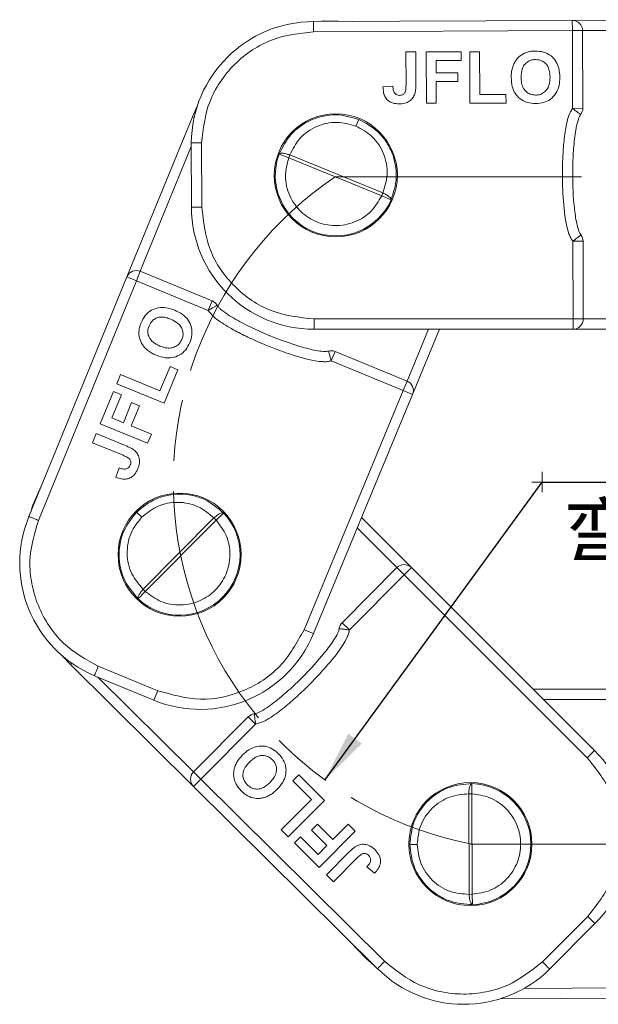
# Model space of a CAD drawing. Header units: millimetres. Extents: x 3186 to 3545, y -371 to -118.
# Tile 5 of 27: x 3277 to 3305, y -264 to -216. Entities that reach past the tile are written whole.
import ezdxf

# ---------------------------------------------------------------- set-up
doc = ezdxf.new("R2010")
doc.units = ezdxf.units.MM
doc.linetypes.add('ACAD_ISO08W100', pattern=[36, 24, -3, 6, -3])
doc.linetypes.add('CENTER', pattern=[0.6, 0.375, -0.075, 0.075, -0.075])
doc.layers.add('中心线', color=1, linetype='CENTER', lineweight=25)
doc.styles.add('18', font='仿宋_GB2312.ttf', dxfattribs={"height": 20})
doc.styles.get("Standard").update_dxf_attribs({"font": '仿宋_GB2312.ttf', "width": 0.8})
doc.dimstyles.new('ISO-10', dxfattribs={"dimtxt": 4, "dimasz": 2.5, "dimexe": 2, "dimexo": 0.625, "dimgap": 1.5, "dimtad": 1, "dimtoh": 1, "dimdsep": 46, "dimtxsty": 'Standard', "dimcen": 2.5, "dimadec": 0, "dimazin": 0, "dimtfac": 1, "dimtmove": 0, "dimatfit": 3, "dimfxl": 0, "dimarcsym": 0})

msp = doc.modelspace()

# ---------------------------------------------------------------- linework, layer by layer
at = {"color": 7, "linetype": 'Continuous', "lineweight": 15}
for p, q in [((3303.886, -216.172), (3291.265, -216.23)), ((3311.265, -216.138), (3303.886, -216.172)), ((3303.888, -216.672), (3303.886, -216.172)), ((3291.266, -216.73), (3303.888, -216.672)), ((3304.388, -216.671), (3303.888, -216.672)), ((3303.897, -220.461), (3303.888, -216.672)), ((3304.388, -216.67), (3308.863, -216.649)), ((3304.397, -220.46), (3304.388, -216.671)), ((3295.776, -217.712), (3296.257, -217.711)), ((3295.78, -219.33), (3295.776, -217.712)), ((3296.257, -217.711), (3296.261, -219.287)), ((3296.77, -217.71), (3298.469, -217.706)), ((3296.776, -220.21), (3296.77, -217.71)), ((3298.469, -217.706), (3298.47, -218.122)), ((3298.885, -217.705), (3299.366, -217.704)), ((3298.891, -220.205), (3298.885, -217.705)), ((3299.366, -217.704), (3299.371, -219.787)), ((3298.47, -218.122), (3297.252, -218.125)), ((3297.252, -218.125), (3297.253, -218.734)), ((3297.253, -218.734), (3298.311, -218.732)), ((3298.311, -218.732), (3298.312, -219.148)), ((3295.139, -219.38), (3294.658, -219.413)), ((3298.312, -219.148), (3297.254, -219.151)), ((3297.254, -219.151), (3297.256, -220.209)), ((3299.371, -219.787), (3300.653, -219.784)), ((3300.653, -219.784), (3300.654, -220.201)), ((3297.256, -220.209), (3296.776, -220.21)), ((3300.654, -220.201), (3298.891, -220.205)), ((3285.37, -220.87), (3285.608, -220.347)), ((3303.897, -220.461), (3304.397, -220.46)), ((3285.37, -220.87), (3282.177, -228.679)), ((3285.37, -220.87), (3285.455, -220.905)), ((3293.473, -220.997), (3293.339, -221.325)), ((3285.315, -222.148), (3285.322, -225.279)), ((3285.815, -222.149), (3285.822, -225.278)), ((3282.829, -228.406), (3285.315, -222.326)), ((3290.062, -222.87), (3289.593, -222.694)), ((3290.062, -222.87), (3290.117, -222.734)), ((3294.65, -224.588), (3290.117, -222.734)), ((3294.595, -224.723), (3290.062, -222.87)), ((3294.595, -224.723), (3294.65, -224.588)), ((3295.052, -224.927), (3294.595, -224.723)), ((3285.822, -225.278), (3285.322, -225.279)), ((3304.412, -226.939), (3303.912, -226.941)), ((3303.92, -230.73), (3303.912, -226.941)), ((3304.42, -230.729), (3304.412, -226.939)), ((3282.83, -228.406), (3282.64, -228.868)), ((3286.334, -229.848), (3282.83, -228.406)), ((3282.177, -228.679), (3277.4, -240.361)), ((3277.862, -240.551), (3282.64, -228.868)), ((3282.64, -228.868), (3282.177, -228.679)), ((3286.144, -230.311), (3282.64, -228.868)), ((3286.144, -230.311), (3286.334, -229.848)), ((3291.3, -230.73), (3303.92, -230.73)), ((3291.3, -230.73), (3291.3, -231.23)), ((3303.92, -230.73), (3304.42, -230.729)), ((3303.92, -231.23), (3303.92, -230.73)), ((3309.116, -230.73), (3304.42, -230.73)), ((3291.3, -231.23), (3303.92, -231.23)), ((3296.878, -231.23), (3295.831, -233.757)), ((3296.101, -234.41), (3297.419, -231.23)), ((3303.92, -231.23), (3312.357, -231.23)), ((3292.326, -232.314), (3292.135, -232.777)), ((3295.83, -233.757), (3292.326, -232.314)), ((3295.639, -234.219), (3292.135, -232.777)), ((3283.789, -234.234), (3284.277, -233.048)), ((3284.662, -233.207), (3283.991, -234.837)), ((3284.277, -233.048), (3284.662, -233.207)), ((3281.679, -233.886), (3281.862, -233.441)), ((3281.862, -233.441), (3283.789, -234.234)), ((3295.639, -234.219), (3295.83, -233.757)), ((3283.991, -234.837), (3281.679, -233.886)), ((3290.809, -245.879), (3295.639, -234.219)), ((3296.101, -234.41), (3295.639, -234.219)), ((3280.874, -235.842), (3281.521, -234.271)), ((3281.906, -234.429), (3281.442, -235.556)), ((3281.521, -234.271), (3281.906, -234.429)), ((3291.271, -246.07), (3296.101, -234.41)), ((3282.005, -235.788), (3282.408, -234.809)), ((3282.793, -234.968), (3282.391, -235.946)), ((3282.408, -234.809), (3282.793, -234.968)), ((3281.442, -235.556), (3282.005, -235.788)), ((3283.186, -236.793), (3280.874, -235.842)), ((3282.391, -235.946), (3283.369, -236.349)), ((3280.496, -236.761), (3280.679, -236.316)), ((3280.679, -236.316), (3282.136, -236.916)), ((3283.369, -236.349), (3283.186, -236.793)), ((3281.992, -237.376), (3280.496, -236.761)), ((3281.793, -237.988), (3281.64, -238.444)), ((3282.649, -240.146), (3282.901, -240.395)), ((3286.418, -240.433), (3282.97, -243.911)), ((3286.521, -240.535), (3286.418, -240.433)), ((3286.884, -240.191), (3286.521, -240.535)), ((3296.047, -242.851), (3293.613, -240.417)), ((3286.521, -240.535), (3283.074, -244.014)), ((3293.406, -240.917), (3295.34, -242.851)), ((3295.339, -242.852), (3292.666, -245.537)), ((3295.694, -243.205), (3295.339, -242.852)), ((3296.047, -242.851), (3295.694, -243.205)), ((3304.971, -251.776), (3296.047, -242.851)), ((3295.694, -243.205), (3293.02, -245.89)), ((3304.617, -252.129), (3295.694, -243.205)), ((3283.074, -244.014), (3282.733, -244.38)), ((3283.074, -244.014), (3282.97, -243.911)), ((3292.666, -245.537), (3293.02, -245.89)), ((3290.809, -245.879), (3291.271, -246.07)), ((3279.431, -247.583), (3279.039, -247.164)), ((3279.431, -247.583), (3279.496, -247.518)), ((3279.431, -247.583), (3285.423, -253.522)), ((3280.783, -247.662), (3283.676, -248.853)), ((3280.59, -248.123), (3283.486, -249.315)), ((3285.42, -252.815), (3280.755, -248.191)), ((3283.676, -248.853), (3283.486, -249.315)), ((3307.354, -248.785), (3301.98, -248.785)), ((3302.48, -249.285), (3306.854, -249.285)), ((3288.094, -250.129), (3285.421, -252.814)), ((3288.449, -250.482), (3285.775, -253.167)), ((3288.449, -250.482), (3288.094, -250.129)), ((3304.617, -252.129), (3304.971, -251.776)), ((3285.421, -252.814), (3285.775, -253.167)), ((3290.264, -253.254), (3290.558, -252.959)), ((3290.558, -252.959), (3291.807, -254.203)), ((3285.775, -253.167), (3285.423, -253.522)), ((3294.74, -262.052), (3285.775, -253.167)), ((3291.172, -254.159), (3290.264, -253.254)), ((3298.994, -253.384), (3298.981, -253.884)), ((3285.423, -253.522), (3294.388, -262.406)), ((3298.835, -253.884), (3298.858, -258.782)), ((3298.981, -253.884), (3298.835, -253.884)), ((3298.981, -253.884), (3299.004, -258.781)), ((3289.702, -255.635), (3291.172, -254.159)), ((3291.807, -254.203), (3290.043, -255.974)), ((3291.175, -255.655), (3291.469, -255.359)), ((3291.469, -255.359), (3292.219, -256.106)), ((3292.219, -256.106), (3292.965, -255.356)), ((3292.965, -255.356), (3293.306, -255.695)), ((3290.043, -255.974), (3289.702, -255.635)), ((3291.925, -256.401), (3291.175, -255.655)), ((3293.306, -255.695), (3291.542, -257.467)), ((3290.338, -256.268), (3290.632, -255.973)), ((3291.542, -257.467), (3290.338, -256.268)), ((3290.632, -255.973), (3291.495, -256.832)), ((3295.968, -256.346), (3296.322, -256.345)), ((3291.495, -256.832), (3291.925, -256.401)), ((3291.905, -257.829), (3293.017, -256.712)), ((3293.388, -257.021), (3292.246, -258.168)), ((3293.876, -257.439), (3294.24, -257.756)), ((3292.246, -258.168), (3291.905, -257.829)), ((3299.004, -258.781), (3298.858, -258.782)), ((3299.004, -258.781), (3299.021, -259.281)), ((3302.428, -262.075), (3304.635, -259.858)), ((3304.635, -259.858), (3304.989, -260.211)), ((3302.78, -262.43), (3304.989, -260.211)), ((3306.886, -263.345), (3301.535, -263.369)), ((3300.367, -263.875), (3307.389, -263.842))]:
    msp.add_line(p, q, dxfattribs=at)
at = {"color": 7, "linetype": 'Continuous', "lineweight": 15, "flags": 128}
for points in [[(3291.493, -216.229), (3291.812, -216.199), (3293.152, -216.221)], [(3277.486, -240.15), (3277.581, -239.844), (3278.114, -238.615)], [(3294.226, -262.246), (3293.852, -261.929), (3293.048, -261.078)]]:
    msp.add_lwpolyline(points, dxfattribs=at)
at = {"color": 7, "linetype": 'Continuous', "lineweight": 15}
for centre in [(3292.357, -223.727), (3284.745, -242.222), (3298.918, -256.333)]:
    msp.add_circle(centre, 3, dxfattribs=at)
for centre, radius, start, end in [((3291.279, -222.194), 5.964, 90.131, 179.5547), ((3303.888, -216.672), 0.5, 0.131, 90.2619), ((3303.897, -220.461), 0.5, 322.3184, 0.131), ((3292.357, -223.727), 2.95, 67.6289, 67.7598), ((3292.357, -223.727), 2.95, 159.5041, 336.0156), ((3291.286, -225.265), 5.964, 180.131, 270.131), ((3303.912, -226.941), 0.5, 0.131, 37.9436), ((3282.64, -228.868), 0.5, 67.6289, 157.7598), ((3286.144, -230.311), 0.5, 29.8163, 67.6289), ((3303.92, -230.73), 0.5, 270, 0.131), ((3292.135, -232.777), 0.5, 67.6289, 105.4415), ((3295.639, -234.219), 0.5, 337.4979, 67.6289), ((3282.916, -242.631), 5.964, 157.6289, 247.0526), ((3284.745, -242.222), 2.95, 135.1268, 135.2577), ((3284.745, -242.222), 2.95, 227.002, 43.5135), ((3295.694, -243.205), 0.5, 44.9958, 135.1268), ((3293.02, -245.89), 0.5, 135.1268, 172.9394), ((3285.756, -243.8), 5.964, 247.6289, 337.6289), ((3288.449, -250.482), 0.5, 97.3142, 135.1268), ((3300.763, -256.002), 5.964, 315.1268, 45.1268), ((3285.775, -253.167), 0.5, 135.1268, 225.2577), ((3298.918, -256.333), 2.95, 272.0062, 88.5177), ((3298.918, -256.333), 2.95, 180.131, 180.2619), ((3298.596, -258.179), 5.964, 225.1268, 314.5505)]:
    msp.add_arc(centre, radius, start, end, dxfattribs=at)
for points in [[(3291.266, -216.73), (3291.266, -216.664), (3291.266, -216.533), (3291.265, -216.368), (3291.265, -216.252), (3291.265, -216.237), (3291.265, -216.23)], [(3285.815, -222.149), (3285.749, -222.149), (3285.618, -222.149), (3285.453, -222.149), (3285.337, -222.148), (3285.322, -222.148), (3285.315, -222.148)], [(3285.822, -225.278), (3285.906, -225.994), (3286.073, -227.426), (3287.341, -229.229), (3289.151, -230.489), (3290.583, -230.649), (3291.3, -230.73)], [(3277.862, -240.551), (3277.802, -240.526), (3277.681, -240.477), (3277.528, -240.414), (3277.421, -240.37), (3277.407, -240.364), (3277.4, -240.361)], [(3283.676, -248.853), (3284.37, -249.049), (3285.757, -249.443), (3287.908, -248.961), (3289.764, -247.772), (3290.461, -246.51), (3290.809, -245.879)], [(3280.783, -247.662), (3280.758, -247.723), (3280.707, -247.844), (3280.644, -247.996), (3280.599, -248.103), (3280.593, -248.117), (3280.59, -248.123)], [(3304.635, -259.858), (3305.082, -259.292), (3305.976, -258.161), (3306.355, -255.989), (3305.966, -253.819), (3305.067, -252.693), (3304.617, -252.129)], [(3294.74, -262.052), (3294.694, -262.098), (3294.602, -262.191), (3294.485, -262.308), (3294.404, -262.39), (3294.393, -262.401), (3294.388, -262.406)], [(3302.428, -262.075), (3302.474, -262.121), (3302.566, -262.214), (3302.683, -262.331), (3302.764, -262.413), (3302.775, -262.424), (3302.78, -262.43)]]:
    msp.add_open_spline(points, degree=3, dxfattribs=at)
for points, knots in [([(3291.266, -216.73), (3290.583, -216.803), (3289.533, -216.917), (3288.269, -217.592), (3287.398, -218.291), (3286.695, -219.157), (3286.012, -220.417), (3285.892, -221.467), (3285.815, -222.149)], [0, 0, 0, 0, 0.239602, 0.368454, 0.5, 0.631546, 0.760398, 1, 1, 1, 1]), ([(3301.018, -218.329), (3301.047, -218.269), (3301.107, -218.149), (3301.265, -217.954), (3301.425, -217.827), (3301.546, -217.771), (3301.56, -217.765)], [0, 0, 0, 0, 0.2508959, 0.5021661, 0.9405117, 1, 1, 1, 1]), ([(3301.56, -217.765), (3301.623, -217.742), (3301.739, -217.7), (3301.917, -217.671), (3302.03, -217.667), (3302.087, -217.665)], [0, 0, 0, 0, 0.372031, 0.683777, 1, 1, 1, 1]), ([(3302.087, -217.665), (3302.222, -217.674), (3302.493, -217.691), (3302.85, -217.88), (3303.103, -218.165), (3303.255, -218.53), (3303.271, -218.799), (3303.279, -218.948)], [0, 0, 0, 0, 0.203919, 0.410143, 0.593167, 0.774496, 1, 1, 1, 1]), ([(3300.907, -218.965), (3300.909, -218.899), (3300.912, -218.758), (3300.941, -218.542), (3300.992, -218.401), (3301.018, -218.329)], [0, 0, 0, 0, 0.308297, 0.650122, 1, 1, 1, 1]), ([(3301.388, -218.948), (3301.395, -218.812), (3301.405, -218.6), (3301.533, -218.336), (3301.699, -218.179), (3301.897, -218.094), (3302.032, -218.086), (3302.094, -218.082)], [0, 0, 0, 0, 0.3194716, 0.4998741, 0.6811629, 0.8529739, 1, 1, 1, 1]), ([(3302.094, -218.082), (3302.195, -218.091), (3302.368, -218.107), (3302.573, -218.245), (3302.716, -218.432), (3302.788, -218.675), (3302.795, -218.852), (3302.798, -218.937)], [0, 0, 0, 0, 0.24016, 0.407539, 0.574764, 0.796346, 1, 1, 1, 1]), ([(3295.205, -219.691), (3295.188, -219.652), (3295.159, -219.584), (3295.145, -219.477), (3295.141, -219.413), (3295.139, -219.38)], [0, 0, 0, 0, 0.392386, 0.695009, 1, 1, 1, 1]), ([(3295.78, -219.33), (3295.779, -219.392), (3295.776, -219.516), (3295.753, -219.67), (3295.685, -219.765), (3295.607, -219.811), (3295.53, -219.826), (3295.477, -219.828), (3295.463, -219.828)], [0, 0, 0, 0, 0.272262, 0.546684, 0.659253, 0.771268, 0.935125, 1, 1, 1, 1]), ([(3296.261, -219.287), (3296.26, -219.354), (3296.258, -219.467), (3296.242, -219.626), (3296.219, -219.717), (3296.207, -219.762)], [0, 0, 0, 0, 0.4168306, 0.7067378, 1, 1, 1, 1]), ([(3302.1, -220.23), (3301.965, -220.221), (3301.693, -220.204), (3301.336, -220.02), (3301.084, -219.737), (3300.931, -219.377), (3300.916, -219.112), (3300.907, -218.965)], [0, 0, 0, 0, 0.205433, 0.413226, 0.595657, 0.776233, 1, 1, 1, 1]), ([(3302.098, -219.813), (3302.007, -219.805), (3301.844, -219.789), (3301.64, -219.66), (3301.486, -219.475), (3301.4, -219.225), (3301.392, -219.04), (3301.388, -218.948)], [0, 0, 0, 0, 0.213563, 0.386192, 0.558454, 0.780281, 1, 1, 1, 1]), ([(3302.798, -218.937), (3302.792, -219.073), (3302.781, -219.288), (3302.651, -219.557), (3302.479, -219.719), (3302.282, -219.802), (3302.153, -219.81), (3302.098, -219.813)], [0, 0, 0, 0, 0.319116, 0.506214, 0.694344, 0.868092, 1, 1, 1, 1]), ([(3303.279, -218.948), (3303.273, -219.083), (3303.26, -219.352), (3303.107, -219.74), (3302.834, -220.032), (3302.479, -220.204), (3302.231, -220.221), (3302.1, -220.23)], [0, 0, 0, 0, 0.204593, 0.411054, 0.622248, 0.800999, 1, 1, 1, 1]), ([(3295.433, -220.245), (3295.327, -220.238), (3295.149, -220.227), (3294.922, -220.108), (3294.766, -219.933), (3294.673, -219.691), (3294.664, -219.51), (3294.658, -219.413)], [0, 0, 0, 0, 0.242194, 0.410832, 0.580073, 0.776537, 1, 1, 1, 1]), ([(3295.463, -219.828), (3295.421, -219.825), (3295.348, -219.818), (3295.258, -219.764), (3295.222, -219.715), (3295.205, -219.691)], [0, 0, 0, 0, 0.410571, 0.709085, 1, 1, 1, 1]), ([(3296.207, -219.762), (3296.18, -219.824), (3296.121, -219.962), (3295.951, -220.121), (3295.711, -220.23), (3295.533, -220.239), (3295.433, -220.245)], [0, 0, 0, 0, 0.206451, 0.456836, 0.694177, 1, 1, 1, 1]), ([(3289.593, -222.694), (3289.764, -222.355), (3290.031, -221.822), (3290.638, -221.306), (3291.178, -220.999), (3291.757, -220.819), (3292.546, -220.73), (3293.108, -220.892), (3293.473, -220.997)], [0, 0, 0, 0, 0.242475, 0.381394, 0.50509, 0.638205, 0.764495, 1, 1, 1, 1]), ([(3303.912, -226.941), (3303.876, -226.888), (3303.798, -226.773), (3303.573, -226.196), (3303.45, -225.151), (3303.393, -223.903), (3303.415, -222.863), (3303.472, -222.031), (3303.569, -221.355), (3303.695, -220.813), (3303.83, -220.577), (3303.897, -220.461)], [0, 0, 0, 0, 0.028805, 0.062802, 0.27898, 0.499867, 0.62979, 0.749979, 0.877651, 0.939679, 1, 1, 1, 1]), ([(3304.292, -220.767), (3304.288, -220.763), (3304.28, -220.757), (3304.232, -220.72), (3304.182, -220.681), (3304.117, -220.632), (3304.026, -220.561), (3303.946, -220.5), (3303.897, -220.461)], [0, 0, 0, 0, 0.230756, 0.357867, 0.500054, 0.619961, 0.760565, 1, 1, 1, 1]), ([(3304.306, -226.633), (3304.287, -226.603), (3304.241, -226.532), (3304.168, -226.342), (3304.063, -225.931), (3303.939, -225.028), (3303.892, -223.922), (3303.916, -222.765), (3303.994, -221.86), (3304.096, -221.218), (3304.228, -220.868), (3304.273, -220.797), (3304.292, -220.767)], [0, 0, 0, 0, 0.017955, 0.042504, 0.101636, 0.231293, 0.500013, 0.65744, 0.813011, 0.957617, 0.98211, 1, 1, 1, 1]), ([(3290.117, -222.734), (3290.258, -222.453), (3290.476, -222.019), (3290.975, -221.586), (3291.42, -221.332), (3291.909, -221.177), (3292.564, -221.103), (3293.035, -221.238), (3293.339, -221.325)], [0, 0, 0, 0, 0.243932, 0.37608, 0.507278, 0.637157, 0.766033, 1, 1, 1, 1]), ([(3293.479, -220.999), (3293.813, -221.181), (3294.326, -221.46), (3294.824, -222.076), (3295.11, -222.61), (3295.28, -223.206), (3295.35, -223.999), (3295.168, -224.566), (3295.052, -224.927)], [0, 0, 0, 0, 0.235537, 0.3618, 0.494915, 0.618585, 0.757497, 1, 1, 1, 1]), ([(3293.339, -221.325), (3293.617, -221.475), (3294.047, -221.709), (3294.463, -222.221), (3294.703, -222.674), (3294.842, -223.168), (3294.895, -223.826), (3294.747, -224.288), (3294.65, -224.588)], [0, 0, 0, 0, 0.233967, 0.362712, 0.492722, 0.623787, 0.756068, 1, 1, 1, 1]), ([(3289.593, -222.694), (3289.601, -222.683), (3289.611, -222.669), (3289.637, -222.659), (3289.674, -222.648), (3289.742, -222.644), (3289.849, -222.658), (3289.965, -222.683), (3290.057, -222.714), (3290.117, -222.734)], [0, 0, 0, 0, 0.173251, 0.223905, 0.250466, 0.499859, 0.632766, 0.760218, 1, 1, 1, 1]), ([(3294.595, -224.723), (3294.442, -224.986), (3294.124, -225.533), (3293.29, -226.06), (3292.336, -226.239), (3291.408, -226.047), (3290.611, -225.534), (3290.056, -224.738), (3289.83, -223.777), (3289.987, -223.164), (3290.062, -222.87)], [0, 0, 0, 0, 0.120249, 0.25, 0.379751, 0.5, 0.620249, 0.75, 0.879751, 1, 1, 1, 1]), ([(3294.65, -224.588), (3294.708, -224.616), (3294.795, -224.658), (3294.895, -224.722), (3294.976, -224.783), (3295.029, -224.839), (3295.058, -224.892), (3295.054, -224.914), (3295.052, -224.927)], [0, 0, 0, 0, 0.240065, 0.367339, 0.499899, 0.716085, 0.833469, 1, 1, 1, 1]), ([(3303.912, -226.941), (3303.961, -226.902), (3304.04, -226.841), (3304.131, -226.769), (3304.196, -226.719), (3304.246, -226.68), (3304.294, -226.643), (3304.301, -226.637), (3304.306, -226.633)], [0, 0, 0, 0, 0.239435, 0.380089, 0.499946, 0.642148, 0.769264, 1, 1, 1, 1]), ([(3282.868, -230.913), (3282.928, -230.791), (3283.047, -230.547), (3283.358, -230.29), (3283.718, -230.165), (3284.114, -230.164), (3284.369, -230.253), (3284.51, -230.302)], [0, 0, 0, 0, 0.203919, 0.410143, 0.593167, 0.774496, 1, 1, 1, 1]), ([(3284.51, -230.302), (3284.631, -230.359), (3284.876, -230.474), (3285.175, -230.764), (3285.34, -231.128), (3285.364, -231.522), (3285.284, -231.758), (3285.242, -231.882)], [0, 0, 0, 0, 0.204593, 0.411054, 0.622248, 0.800999, 1, 1, 1, 1]), ([(3286.578, -230.062), (3286.572, -230.065), (3286.564, -230.069), (3286.511, -230.1), (3286.456, -230.131), (3286.386, -230.172), (3286.285, -230.23), (3286.198, -230.279), (3286.144, -230.311)], [0, 0, 0, 0, 0.230756, 0.357867, 0.500054, 0.619961, 0.760565, 1, 1, 1, 1]), ([(3292.135, -232.777), (3292.073, -232.789), (3291.937, -232.817), (3291.318, -232.804), (3290.305, -232.518), (3289.131, -232.094), (3288.178, -231.675), (3287.431, -231.304), (3286.844, -230.955), (3286.391, -230.632), (3286.225, -230.417), (3286.144, -230.311)], [0, 0, 0, 0, 0.0288052, 0.0628017, 0.2789795, 0.4998673, 0.6297897, 0.7499789, 0.8776505, 0.939679, 1, 1, 1, 1]), ([(3292.002, -232.295), (3291.967, -232.301), (3291.884, -232.316), (3291.681, -232.311), (3291.261, -232.25), (3290.379, -232.019), (3289.34, -231.64), (3288.28, -231.174), (3287.473, -230.756), (3286.919, -230.416), (3286.647, -230.16), (3286.598, -230.091), (3286.578, -230.062)], [0, 0, 0, 0, 0.017955, 0.042504, 0.101636, 0.231293, 0.500013, 0.65744, 0.813011, 0.957617, 0.98211, 1, 1, 1, 1]), ([(3283.256, -231.066), (3283.303, -230.975), (3283.383, -230.822), (3283.59, -230.686), (3283.817, -230.625), (3284.069, -230.651), (3284.236, -230.713), (3284.315, -230.742)], [0, 0, 0, 0, 0.24016, 0.407539, 0.574764, 0.796346, 1, 1, 1, 1]), ([(3284.315, -230.742), (3284.438, -230.8), (3284.633, -230.892), (3284.832, -231.116), (3284.915, -231.337), (3284.917, -231.55), (3284.875, -231.672), (3284.856, -231.725)], [0, 0, 0, 0, 0.319116, 0.506214, 0.694344, 0.868092, 1, 1, 1, 1]), ([(3282.758, -231.437), (3282.761, -231.37), (3282.766, -231.247), (3282.808, -231.071), (3282.848, -230.966), (3282.868, -230.913)], [0, 0, 0, 0, 0.372031, 0.683777, 1, 1, 1, 1]), ([(3283.785, -232.049), (3283.662, -231.991), (3283.47, -231.9), (3283.276, -231.681), (3283.195, -231.467), (3283.191, -231.252), (3283.235, -231.124), (3283.256, -231.066)], [0, 0, 0, 0, 0.319472, 0.499874, 0.681163, 0.852974, 1, 1, 1, 1]), ([(3283.072, -232.155), (3283.028, -232.104), (3282.94, -232.003), (3282.82, -231.782), (3282.764, -231.586), (3282.759, -231.453), (3282.758, -231.437)], [0, 0, 0, 0, 0.250896, 0.502166, 0.940512, 1, 1, 1, 1]), ([(3284.856, -231.725), (3284.814, -231.805), (3284.737, -231.95), (3284.54, -232.089), (3284.31, -232.161), (3284.046, -232.144), (3283.872, -232.08), (3283.785, -232.049)], [0, 0, 0, 0, 0.213563, 0.386192, 0.558454, 0.780281, 1, 1, 1, 1]), ([(3283.617, -232.5), (3283.556, -232.473), (3283.428, -232.416), (3283.24, -232.306), (3283.129, -232.206), (3283.072, -232.155)], [0, 0, 0, 0, 0.308297, 0.650122, 1, 1, 1, 1]), ([(3285.242, -231.882), (3285.182, -232.004), (3285.063, -232.248), (3284.756, -232.507), (3284.398, -232.632), (3284.007, -232.636), (3283.756, -232.548), (3283.617, -232.5)], [0, 0, 0, 0, 0.205433, 0.413226, 0.595657, 0.776233, 1, 1, 1, 1]), ([(3292.135, -232.777), (3292.119, -232.716), (3292.092, -232.62), (3292.061, -232.508), (3292.04, -232.429), (3292.022, -232.368), (3292.007, -232.31), (3292.004, -232.301), (3292.002, -232.295)], [0, 0, 0, 0, 0.239435, 0.380089, 0.499946, 0.642148, 0.769264, 1, 1, 1, 1]), ([(3282.136, -236.916), (3282.198, -236.942), (3282.301, -236.987), (3282.443, -237.063), (3282.517, -237.119), (3282.555, -237.147)], [0, 0, 0, 0, 0.416831, 0.706738, 1, 1, 1, 1]), ([(3281.992, -237.376), (3282.049, -237.401), (3282.162, -237.452), (3282.296, -237.531), (3282.357, -237.63), (3282.371, -237.72), (3282.355, -237.798), (3282.336, -237.846), (3282.331, -237.86)], [0, 0, 0, 0, 0.272262, 0.546684, 0.659253, 0.771268, 0.935125, 1, 1, 1, 1]), ([(3282.555, -237.147), (3282.602, -237.196), (3282.706, -237.303), (3282.789, -237.521), (3282.797, -237.784), (3282.738, -237.953), (3282.704, -238.048)], [0, 0, 0, 0, 0.206451, 0.456836, 0.694177, 1, 1, 1, 1]), ([(3282.704, -238.048), (3282.658, -238.142), (3282.579, -238.303), (3282.382, -238.466), (3282.161, -238.544), (3281.902, -238.537), (3281.731, -238.477), (3281.64, -238.444)], [0, 0, 0, 0, 0.2421939, 0.4108319, 0.5800733, 0.7765369, 1, 1, 1, 1]), ([(3282.105, -238.046), (3282.063, -238.046), (3281.989, -238.047), (3281.885, -238.019), (3281.824, -237.998), (3281.793, -237.988)], [0, 0, 0, 0, 0.392386, 0.695009, 1, 1, 1, 1]), ([(3282.331, -237.86), (3282.311, -237.898), (3282.278, -237.963), (3282.193, -238.025), (3282.134, -238.039), (3282.105, -238.046)], [0, 0, 0, 0, 0.410571, 0.709085, 1, 1, 1, 1]), ([(3282.654, -240.141), (3282.949, -239.902), (3283.403, -239.535), (3284.163, -239.31), (3284.766, -239.251), (3285.382, -239.322), (3286.141, -239.56), (3286.595, -239.946), (3286.884, -240.191)], [0, 0, 0, 0, 0.235537, 0.3618, 0.494915, 0.618585, 0.757497, 1, 1, 1, 1]), ([(3282.901, -240.395), (3283.146, -240.196), (3283.527, -239.888), (3284.159, -239.7), (3284.67, -239.652), (3285.179, -239.711), (3285.807, -239.915), (3286.178, -240.229), (3286.418, -240.433)], [0, 0, 0, 0, 0.233967, 0.362712, 0.492722, 0.623787, 0.756068, 1, 1, 1, 1]), ([(3282.733, -244.38), (3282.485, -244.093), (3282.094, -243.641), (3281.849, -242.883), (3281.773, -242.267), (3281.828, -241.663), (3282.048, -240.9), (3282.412, -240.443), (3282.649, -240.146)], [0, 0, 0, 0, 0.242475, 0.381394, 0.50509, 0.638205, 0.764495, 1, 1, 1, 1]), ([(3282.97, -243.911), (3282.764, -243.673), (3282.447, -243.306), (3282.238, -242.679), (3282.173, -242.171), (3282.217, -241.659), (3282.399, -241.026), (3282.704, -240.642), (3282.901, -240.395)], [0, 0, 0, 0, 0.243932, 0.37608, 0.507278, 0.637157, 0.766033, 1, 1, 1, 1]), ([(3286.418, -240.433), (3286.465, -240.39), (3286.537, -240.325), (3286.635, -240.258), (3286.722, -240.206), (3286.795, -240.178), (3286.854, -240.172), (3286.873, -240.184), (3286.884, -240.191)], [0, 0, 0, 0, 0.240065, 0.367339, 0.499899, 0.716085, 0.833469, 1, 1, 1, 1]), ([(3277.862, -240.551), (3277.669, -241.211), (3277.372, -242.224), (3277.512, -243.651), (3277.824, -244.722), (3278.355, -245.704), (3279.258, -246.817), (3280.182, -247.329), (3280.783, -247.662)], [0, 0, 0, 0, 0.239602, 0.368454, 0.5, 0.631546, 0.760398, 1, 1, 1, 1]), ([(3286.521, -240.535), (3286.706, -240.777), (3287.089, -241.28), (3287.257, -242.252), (3287.057, -243.202), (3286.525, -243.987), (3285.745, -244.526), (3284.797, -244.735), (3283.823, -244.575), (3283.317, -244.196), (3283.074, -244.014)], [0, 0, 0, 0, 0.120249, 0.25, 0.379751, 0.5, 0.620249, 0.75, 0.879751, 1, 1, 1, 1]), ([(3282.733, -244.38), (3282.725, -244.368), (3282.716, -244.353), (3282.717, -244.326), (3282.721, -244.287), (3282.743, -244.223), (3282.797, -244.13), (3282.864, -244.032), (3282.928, -243.959), (3282.97, -243.911)], [0, 0, 0, 0, 0.173251, 0.223905, 0.250466, 0.499859, 0.632766, 0.760218, 1, 1, 1, 1]), ([(3292.524, -245.828), (3292.516, -245.863), (3292.498, -245.946), (3292.416, -246.132), (3292.199, -246.497), (3291.648, -247.223), (3290.9, -248.038), (3290.064, -248.839), (3289.369, -249.424), (3288.843, -249.806), (3288.502, -249.959), (3288.42, -249.978), (3288.385, -249.986)], [0, 0, 0, 0, 0.0179547, 0.0425035, 0.1016363, 0.2312931, 0.5000133, 0.6574404, 0.8130114, 0.9576165, 0.9821104, 1, 1, 1, 1]), ([(3293.02, -245.89), (3293.008, -245.952), (3292.982, -246.089), (3292.733, -246.656), (3292.081, -247.481), (3291.239, -248.404), (3290.488, -249.124), (3289.859, -249.672), (3289.312, -250.081), (3288.84, -250.376), (3288.578, -250.447), (3288.449, -250.482)], [0, 0, 0, 0, 0.028805, 0.062802, 0.27898, 0.499867, 0.62979, 0.749979, 0.877651, 0.939679, 1, 1, 1, 1]), ([(3293.02, -245.89), (3292.958, -245.882), (3292.859, -245.87), (3292.744, -245.856), (3292.663, -245.845), (3292.6, -245.838), (3292.54, -245.83), (3292.53, -245.829), (3292.524, -245.828)], [0, 0, 0, 0, 0.239435, 0.380089, 0.499946, 0.642148, 0.769264, 1, 1, 1, 1]), ([(3288.385, -249.986), (3288.386, -249.992), (3288.387, -250.001), (3288.395, -250.061), (3288.403, -250.124), (3288.414, -250.205), (3288.428, -250.32), (3288.441, -250.419), (3288.449, -250.482)], [0, 0, 0, 0, 0.230756, 0.357867, 0.500054, 0.619961, 0.760565, 1, 1, 1, 1]), ([(3287.816, -251.988), (3287.915, -251.898), (3288.115, -251.716), (3288.497, -251.55), (3288.896, -251.537), (3289.269, -251.666), (3289.457, -251.83), (3289.556, -251.916)], [0, 0, 0, 0, 0.204593, 0.411054, 0.622248, 0.800999, 1, 1, 1, 1]), ([(3287.751, -253.738), (3287.662, -253.637), (3287.482, -253.433), (3287.363, -253.047), (3287.386, -252.666), (3287.537, -252.3), (3287.716, -252.099), (3287.816, -251.988)], [0, 0, 0, 0, 0.203919, 0.410143, 0.593167, 0.774496, 1, 1, 1, 1]), ([(3288.148, -252.336), (3288.248, -252.245), (3288.408, -252.1), (3288.691, -252.002), (3288.926, -252.01), (3289.124, -252.089), (3289.221, -252.175), (3289.262, -252.212)], [0, 0, 0, 0, 0.319116, 0.506214, 0.694344, 0.868092, 1, 1, 1, 1]), ([(3289.556, -251.916), (3289.645, -252.018), (3289.825, -252.221), (3289.947, -252.604), (3289.925, -252.982), (3289.779, -253.345), (3289.602, -253.543), (3289.504, -253.653)], [0, 0, 0, 0, 0.205433, 0.413226, 0.595657, 0.776233, 1, 1, 1, 1]), ([(3288.041, -253.439), (3287.976, -253.36), (3287.865, -253.227), (3287.818, -252.985), (3287.849, -252.751), (3287.969, -252.529), (3288.09, -252.398), (3288.148, -252.336)], [0, 0, 0, 0, 0.24016, 0.407539, 0.574764, 0.796346, 1, 1, 1, 1]), ([(3289.262, -252.212), (3289.32, -252.282), (3289.425, -252.408), (3289.478, -252.644), (3289.456, -252.884), (3289.34, -253.121), (3289.214, -253.258), (3289.152, -253.326)], [0, 0, 0, 0, 0.213563, 0.386192, 0.558454, 0.780281, 1, 1, 1, 1]), ([(3289.152, -253.326), (3289.051, -253.417), (3288.894, -253.56), (3288.617, -253.656), (3288.389, -253.649), (3288.188, -253.57), (3288.088, -253.48), (3288.041, -253.439)], [0, 0, 0, 0, 0.3194716, 0.4998741, 0.6811629, 0.8529739, 1, 1, 1, 1]), ([(3295.968, -256.34), (3296.008, -255.962), (3296.07, -255.382), (3296.448, -254.685), (3296.832, -254.217), (3297.318, -253.831), (3298.023, -253.463), (3298.617, -253.415), (3298.994, -253.384)], [0, 0, 0, 0, 0.235537, 0.3618, 0.494915, 0.618585, 0.757497, 1, 1, 1, 1]), ([(3298.835, -253.884), (3298.839, -253.821), (3298.844, -253.724), (3298.865, -253.607), (3298.891, -253.509), (3298.922, -253.438), (3298.96, -253.392), (3298.981, -253.387), (3298.994, -253.384)], [0, 0, 0, 0, 0.240065, 0.367339, 0.499899, 0.716085, 0.833469, 1, 1, 1, 1]), ([(3288.194, -254.04), (3288.133, -254.012), (3288.022, -253.96), (3287.875, -253.854), (3287.793, -253.777), (3287.751, -253.738)], [0, 0, 0, 0, 0.372031, 0.683777, 1, 1, 1, 1]), ([(3289.504, -253.653), (3289.456, -253.699), (3289.355, -253.797), (3289.181, -253.928), (3289.046, -253.992), (3288.977, -254.025)], [0, 0, 0, 0, 0.308297, 0.650122, 1, 1, 1, 1]), ([(3296.322, -256.345), (3296.355, -256.03), (3296.406, -255.543), (3296.72, -254.963), (3297.047, -254.568), (3297.449, -254.251), (3298.038, -253.95), (3298.522, -253.91), (3298.835, -253.884)], [0, 0, 0, 0, 0.233967, 0.362712, 0.492722, 0.623787, 0.756068, 1, 1, 1, 1]), ([(3298.981, -253.884), (3299.283, -253.924), (3299.909, -254.009), (3300.716, -254.577), (3301.246, -255.39), (3301.424, -256.321), (3301.255, -257.254), (3300.732, -258.072), (3299.93, -258.648), (3299.305, -258.738), (3299.004, -258.781)], [0, 0, 0, 0, 0.1202489, 0.25, 0.3797511, 0.5, 0.6202489, 0.75, 0.8797511, 1, 1, 1, 1]), ([(3288.977, -254.025), (3288.913, -254.046), (3288.786, -254.089), (3288.536, -254.115), (3288.333, -254.092), (3288.209, -254.046), (3288.194, -254.04)], [0, 0, 0, 0, 0.250896, 0.502166, 0.940512, 1, 1, 1, 1]), ([(3293.391, -256.414), (3293.454, -256.389), (3293.594, -256.333), (3293.827, -256.341), (3294.073, -256.434), (3294.206, -256.553), (3294.28, -256.62)], [0, 0, 0, 0, 0.206451, 0.456836, 0.694177, 1, 1, 1, 1]), ([(3299.021, -259.281), (3298.643, -259.254), (3298.048, -259.21), (3297.339, -258.848), (3296.849, -258.466), (3296.46, -258), (3296.077, -257.305), (3296.011, -256.724), (3295.968, -256.346)], [0, 0, 0, 0, 0.242475, 0.381394, 0.50509, 0.638205, 0.764495, 1, 1, 1, 1]), ([(3298.858, -258.782), (3298.544, -258.759), (3298.06, -258.724), (3297.469, -258.429), (3297.064, -258.115), (3296.733, -257.723), (3296.414, -257.146), (3296.358, -256.659), (3296.322, -256.345)], [0, 0, 0, 0, 0.243932, 0.37608, 0.507278, 0.637157, 0.766033, 1, 1, 1, 1]), ([(3293.017, -256.712), (3293.065, -256.665), (3293.146, -256.586), (3293.271, -256.485), (3293.351, -256.437), (3293.391, -256.414)], [0, 0, 0, 0, 0.416831, 0.706738, 1, 1, 1, 1]), ([(3293.388, -257.021), (3293.433, -256.979), (3293.522, -256.893), (3293.647, -256.8), (3293.762, -256.781), (3293.85, -256.803), (3293.916, -256.847), (3293.954, -256.883), (3293.964, -256.894)], [0, 0, 0, 0, 0.272262, 0.546684, 0.659253, 0.771268, 0.935125, 1, 1, 1, 1]), ([(3294.28, -256.62), (3294.35, -256.699), (3294.468, -256.834), (3294.544, -257.078), (3294.531, -257.312), (3294.425, -257.549), (3294.304, -257.684), (3294.24, -257.756)], [0, 0, 0, 0, 0.242194, 0.410832, 0.580073, 0.776537, 1, 1, 1, 1]), ([(3294.05, -257.173), (3294.034, -257.212), (3294.006, -257.281), (3293.941, -257.366), (3293.898, -257.415), (3293.876, -257.439)], [0, 0, 0, 0, 0.392386, 0.695009, 1, 1, 1, 1]), ([(3293.964, -256.894), (3293.992, -256.926), (3294.039, -256.981), (3294.063, -257.084), (3294.054, -257.143), (3294.05, -257.173)], [0, 0, 0, 0, 0.410571, 0.709085, 1, 1, 1, 1]), ([(3299.021, -259.281), (3299.008, -259.278), (3298.991, -259.274), (3298.972, -259.254), (3298.947, -259.224), (3298.918, -259.163), (3298.89, -259.059), (3298.868, -258.942), (3298.862, -258.845), (3298.858, -258.782)], [0, 0, 0, 0, 0.173251, 0.223905, 0.250466, 0.499859, 0.632766, 0.760218, 1, 1, 1, 1]), ([(3294.74, -262.052), (3295.275, -262.483), (3296.098, -263.145), (3297.47, -263.561), (3298.579, -263.683), (3299.689, -263.568), (3301.063, -263.16), (3301.89, -262.503), (3302.428, -262.075)], [0, 0, 0, 0, 0.239602, 0.368454, 0.5, 0.631546, 0.760398, 1, 1, 1, 1])]:
    msp.add_open_spline(points, degree=3, knots=knots, dxfattribs=at)
at = {"layer": '中心线', "linetype": 'ACAD_ISO08W100', "lineweight": 13, "ltscale": 0.5}
for p, q in [((3292.328, -223.796), (3390.022, -223.796)), ((3298.908, -256.333), (3510.317, -256.333))]:
    msp.add_line(p, q, dxfattribs=at)
at = {"layer": '中心线', "color": 5, "linetype": 'ACAD_ISO08W100', "lineweight": 13}
msp.add_line((3302.415, -239.181), (3302.415, -238.181), dxfattribs=at)
at = {"layer": '中心线', "color": 5, "linetype": 'ByBlock', "lineweight": 13, "ltscale": 0.5}
msp.add_line((3301.915, -238.681), (3302.915, -238.681), dxfattribs=at)
at = {"layer": '中心线', "linetype": 'ACAD_ISO08W100', "lineweight": 13, "ltscale": 0.5}
msp.add_arc((3302.415, -238.681), 17.98, 124.1238, 259.0268, dxfattribs=at)

# ---------------------------------------------------------------- texts
at = {"layer": '中心线', "color": 5, "linetype": 'ByBlock', "lineweight": 13, "ltscale": 0.5, "insert": (3303.406, -239.851), "char_height": 3, "width": 29.71666, "attachment_point": 1, "style": '18'}
msp.add_mtext('弯曲半径', dxfattribs=at)

# ---------------------------------------------------------------- leaders
at = {"color": 5, "lineweight": 9}
msp.add_leader([(3291.821, -253.209), (3302.415, -238.681), (3319.855, -238.681)], dimstyle='ISO-10', override={"dimgap": 1.5, "dimtad": 0}, dxfattribs=at)

doc.saveas('drawing.dxf')
